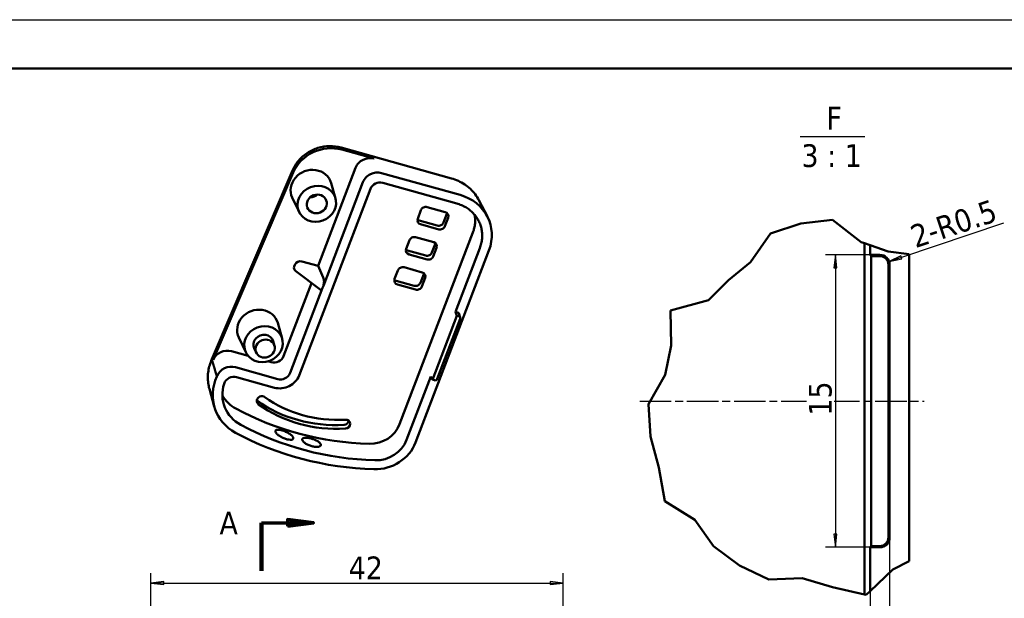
# Model space of a CAD drawing. Header units: millimetres. Extents: x -18 to 278, y -7 to 202.
# Tile 5 of 8: x 59 to 160, y 143 to 202. Entities that reach past the tile are written whole.
import ezdxf

# ---------------------------------------------------------------- set-up
doc = ezdxf.new("R2010")
doc.units = ezdxf.units.MM
doc.header["$LTSCALE"] = 0.666667
doc.linetypes.add('CHAIN', pattern=[0.3543, 0.2362, -0.0295, 0.0591, -0.0295])
for name, color, linetype, lineweight in [('1轮廓实线层', 7, 'Continuous', 50), ('2细线层', 4, 'Continuous', 25), ('剖切线 (ISO)', 7, 'CHAIN', 70), ('可见 (ISO)', 7, 'Continuous', 50), ('折线 (ISO)', 7, 'Continuous', 50), ('符号 (ISO)', 7, 'Continuous', 25)]:
    doc.layers.add(name, color=color, linetype=linetype, lineweight=lineweight)
doc.layers.add('中心线 (ISO)', color=1, linetype='Continuous', lineweight=25, true_color=0xff0000)
doc.styles.add('标签文本 (ISO)', font='tahoma.ttf')
doc.styles.add('注释文本 (ISO)', font='tahoma.ttf')
doc.dimstyles.new('默认 (GB)', dxfattribs={"dimscale": 0.666667, "dimtxt": 3.5, "dimasz": 2, "dimexe": 1.5, "dimexo": 0, "dimgap": 0.5, "dimtad": 1, "dimrnd": 1e-08, "dimdsep": 46, "dimtxsty": '注释文本 (ISO)', "dimblk": 'Filled-1', "dimcen": 0.09, "dimdle": 10, "dimclrd": 256, "dimclre": 256, "dimclrt": 256, "dimaunit": 1, "dimadec": 3, "dimazin": 2, "dimtfac": 1, "dimtmove": 0, "dimatfit": 3, "dimldrblk": 'Filled-1', "dimfxl": 1, "dimtolj": 1, "dimtzin": 0, "dimlwd": -1, "dimlwe": -1, "dimarcsym": 0})

# ---------------------------------------------------------------- blocks, each defined once
blk = doc.blocks.new('Filled-1')
at = {"color": 0}
for p, q in [((0, 0), (-1, 0.125)), ((-1, 0.125), (-1, -0.125)), ((-1, 0), (0, 0)), ((-1, -0.125), (0, 0))]:
    blk.add_line(p, q, dxfattribs=at)
at = {"color": 0, "flags": 128}
blk.add_lwpolyline([(-1, -0.125), (0, 0), (-1, 0.125), (-1, -0.125)], dxfattribs=at)
at = {"color": 0}
blk.add_solid([(-1, -0.125), (0, 0), (-1, 0.125), (-1, -0.125)], dxfattribs=at)
blk = doc.blocks.new('*D21')
at = {"layer": '2细线层'}
for p, q in [((72, 125.25), (72, 145.61)), ((114.33, 134.85), (114.33, 145.61)), ((73.34, 144.61), (112.99, 144.61))]:
    blk.add_line(p, q, dxfattribs=at)
at = {"layer": 'Defpoints', "color": 0}
for p in [(114.33, 144.61), (114.33, 134.85), (72, 125.25)]:
    blk.add_point(p, dxfattribs=at)
at = {"layer": '2细线层', "xscale": 1.333333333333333, "yscale": 1.333333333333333, "zscale": 1.333333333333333, "rotation": 180}
blk.add_blockref('Filled-1', (72, 144.61), dxfattribs=at)
at = {"layer": '2细线层', "xscale": 1.333333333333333, "yscale": 1.333333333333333, "zscale": 1.333333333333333}
blk.add_blockref('Filled-1', (114.33, 144.61), dxfattribs=at)
at = {"layer": '2细线层', "insert": (91.44, 147.33), "char_height": 2.3333, "attachment_point": 1, "style": '注释文本 (ISO)'}
blk.add_mtext('\\A1; \\fTahoma|b0|i0;\\H2.3333;42', dxfattribs=at)
blk = doc.blocks.new('*D49')
at = {"layer": '2细线层'}
blk.add_line((159.53, 181.52), (149.05, 178.02), dxfattribs=at)
at = {"layer": 'Defpoints', "color": 0}
for p in [(146.84, 177.28), (147.78, 177.6)]:
    blk.add_point(p, dxfattribs=at)
at = {"layer": '2细线层', "xscale": 1.333333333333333, "yscale": 1.333333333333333, "zscale": 1.333333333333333, "rotation": 198.4810706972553}
blk.add_blockref('Filled-1', (147.78, 177.6), dxfattribs=at)
at = {"layer": '2细线层', "insert": (149.75, 181.17), "char_height": 2.3333, "attachment_point": 1, "rotation": 18.4811, "style": '注释文本 (ISO)'}
blk.add_mtext('\\A1;\\fTahoma|b0|i0;\\H2.3333;2-R0.5', dxfattribs=at)
blk = doc.blocks.new('*D57')
at = {"layer": '2细线层'}
for p, q in [((145.84, 178.28), (141.27, 178.28)), ((142.27, 176.95), (142.27, 149.61)), ((145.84, 148.28), (141.27, 148.28))]:
    blk.add_line(p, q, dxfattribs=at)
at = {"layer": 'Defpoints', "color": 0}
for p in [(145.84, 178.28), (142.27, 148.28), (145.84, 148.28)]:
    blk.add_point(p, dxfattribs=at)
at = {"layer": '2细线层', "xscale": 1.333333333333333, "yscale": 1.333333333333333, "zscale": 1.333333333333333}
for p, rotation in [((142.27, 178.28), 90), ((142.27, 148.28), 270)]:
    blk.add_blockref('Filled-1', p, dxfattribs=dict(at, rotation=rotation))
at = {"layer": '2细线层', "insert": (139.55, 161.79), "char_height": 2.333, "attachment_point": 1, "rotation": 90, "style": '注释文本 (ISO)', "bg_fill": 3, "box_fill_scale": 1.1, "bg_fill_color": 257, "bg_fill_transparency": 0}
blk.add_mtext('\\A1;15', dxfattribs=at)
blk = doc.blocks.new('*D58')
at = {"layer": '2细线层'}
for p, q in [((147.84, 149.28), (147.84, 138.48)), ((145.84, 143.79), (145.84, 138.48)), ((144.5, 139.48), (141.21, 139.48)), ((147.84, 139.48), (145.84, 139.48)), ((149.17, 139.48), (150.5, 139.48))]:
    blk.add_line(p, q, dxfattribs=at)
at = {"layer": 'Defpoints', "color": 0}
for p in [(147.84, 149.28), (145.84, 143.79), (145.84, 139.48)]:
    blk.add_point(p, dxfattribs=at)
at = {"layer": '2细线层', "xscale": 1.333333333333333, "yscale": 1.333333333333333, "zscale": 1.333333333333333}
blk.add_blockref('Filled-1', (145.84, 139.48), dxfattribs=at)
at = {"layer": '2细线层', "xscale": 1.333333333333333, "yscale": 1.333333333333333, "zscale": 1.333333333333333, "rotation": 180}
blk.add_blockref('Filled-1', (147.84, 139.48), dxfattribs=at)
at = {"layer": '2细线层', "insert": (141.55, 142.16), "char_height": 2.333, "attachment_point": 1, "style": '注释文本 (ISO)'}
blk.add_mtext('\\A1;1', dxfattribs=at)

msp = doc.modelspace()

# ---------------------------------------------------------------- linework, layer by layer
at = {"layer": '1轮廓实线层'}
msp.add_line((273.3333, 197.417), (6.6667, 197.417), dxfattribs=at)
at = {"layer": '2细线层'}
msp.add_line((-18.3021, 202.4107), (278.3271, 202.4107), dxfattribs=at)
at = {"layer": '中心线 (ISO)', "linetype": 'CHAIN', "ltscale": 20.462885}
msp.add_line((122.2054, 163.2812), (151.3797, 163.2812), dxfattribs=at)
at = {"layer": '剖切线 (ISO)', "linetype": 'Continuous', "lineweight": 140}
msp.add_line((83.3536, 150.7791), (83.3536, 145.8517), dxfattribs=at)
at = {"layer": '剖切线 (ISO)', "linetype": 'Continuous'}
for p, q in [((83.3536, 150.7791), (86.0202, 150.7791)), ((88.6869, 150.7791), (86.0202, 151.1125)), ((86.0202, 151.1125), (86.0202, 150.4458)), ((86.0202, 150.7791), (88.6869, 150.7791)), ((86.0202, 150.4458), (88.6869, 150.7791))]:
    msp.add_line(p, q, dxfattribs=at)
at = {"layer": '剖切线 (ISO)', "linetype": 'Continuous', "flags": 128}
msp.add_lwpolyline([(86.0202, 150.4458), (88.6869, 150.7791), (86.0202, 151.1125), (86.0202, 150.4458)], dxfattribs=at)
at = {"layer": '剖切线 (ISO)'}
msp.add_solid([(86.0202, 150.4458), (88.6869, 150.7791), (86.0202, 151.1125), (86.0202, 150.4458)], dxfattribs=at)
at = {"layer": '可见 (ISO)'}
for p, q in [((102.8573, 186.1316), (91.5243, 189.2918)), ((91.6217, 189.0764), (94.9212, 188.1564)), ((89.1645, 177.145), (93.0164, 187.2189)), ((86.5438, 186.9413), (78.2676, 167.5693)), ((78.4028, 167.5086), (86.6086, 186.7161)), ((95.6825, 186.6796), (103.7489, 184.4303)), ((87.2205, 165.9018), (94.5396, 185.0437)), ((93.7777, 185.7421), (89.7098, 175.1033)), ((90.956, 184.0802), (90.5169, 185.6438)), ((95.8072, 185.6675), (103.4113, 183.5472)), ((87.2133, 182.682), (86.5197, 184.1505)), ((102.2236, 182.6655), (100.3639, 183.1841)), ((105.6839, 183.8841), (106.545, 182.2136)), ((99.7301, 182.8722), (99.3924, 181.9891)), ((102.036, 181.6022), (102.3736, 182.4853)), ((102.182, 181.2112), (102.5197, 182.0943)), ((99.5425, 181.8088), (101.4022, 181.2903)), ((99.6885, 181.4179), (101.5483, 180.8993)), ((97.5378, 160.8977), (105.0641, 180.5812)), ((101.0418, 179.5746), (99.182, 180.0932)), ((98.5483, 179.7813), (98.2106, 178.8981)), ((100.8541, 178.5113), (101.1918, 179.3944)), ((101.0002, 178.1203), (101.3378, 179.0034)), ((105.7782, 178.981), (103.2701, 172.4215)), ((145.2766, 143.4471), (145.2766, 179.4656)), ((145.8354, 179.2677), (145.8354, 178.2812)), ((98.3606, 178.7179), (100.2203, 178.1993)), ((98.5067, 178.3269), (100.3664, 177.8084)), ((106.7081, 178.7217), (99.1818, 159.0383)), ((145.8354, 178.2812), (146.8354, 178.2812)), ((145.8354, 178.2812), (145.9611, 178.1555)), ((145.9611, 148.4069), (145.9611, 178.1555)), ((145.9611, 178.1555), (146.8354, 178.1555)), ((149.8354, 178.3417), (149.8354, 146.8407)), ((86.7165, 177.0946), (86.8009, 177.3154)), ((87.518, 177.6041), (89.1645, 177.145)), ((89.1645, 177.145), (89.7002, 175.9446)), ((99.8599, 176.4837), (98.0002, 177.0023)), ((147.7096, 177.2812), (147.7096, 149.2812)), ((147.8354, 177.2812), (147.8354, 149.2812)), ((86.8811, 176.6054), (89.3688, 174.7135)), ((97.3664, 176.6903), (97.0287, 175.8072)), ((99.6723, 175.4203), (100.0099, 176.3035)), ((99.8183, 175.0294), (100.156, 175.9125)), ((85.6237, 167.8846), (88.4902, 175.3816)), ((89.6254, 174.8825), (86.2906, 166.1611)), ((89.7098, 175.1033), (89.6254, 174.8825)), ((97.1788, 175.627), (99.0385, 175.1084)), ((97.3248, 175.236), (99.1845, 174.7174)), ((100.9088, 165.4658), (103.4202, 172.0337)), ((103.2701, 172.4215), (103.5026, 172.3567)), ((103.2701, 172.4215), (103.4202, 172.0337)), ((103.4202, 172.0337), (103.6234, 171.9771)), ((103.759, 171.8462), (103.6577, 172.207)), ((85.4801, 169.6894), (85.0297, 171.2931)), ((103.7528, 171.7274), (101.3891, 165.5455)), ((81.7439, 168.2937), (81.0325, 169.7998)), ((84.6932, 168.9566), (84.5637, 169.4176)), ((80.2874, 168.3959), (81.9837, 167.9229)), ((82.8185, 168.2563), (82.614, 168.6893)), ((84.0112, 167.3576), (84.3569, 167.2612)), ((78.7831, 165.8078), (78.8049, 165.8589)), ((85.0239, 165.5377), (80.6896, 166.7463)), ((100.7375, 165.7981), (98.252, 159.2976)), ((100.7375, 165.7981), (100.9088, 165.4658)), ((80.8083, 165.7359), (84.6862, 164.6545)), ((101.1121, 165.4092), (100.9088, 165.4658)), ((78.0101, 164.5259), (78.5187, 162.7148)), ((145.8354, 148.2812), (145.9611, 148.4069)), ((146.8354, 148.2812), (145.8354, 148.2812)), ((145.8354, 148.2812), (145.8354, 143.7886)), ((146.8354, 148.4069), (145.9611, 148.4069))]:
    msp.add_line(p, q, dxfattribs=at)
for centre, radius, start, end in [((146.8354, 177.2812), 1, 0, 90), ((146.8354, 177.2812), 0.8743, 0, 90), ((146.8354, 149.2812), 1, 270, 0), ((146.8354, 149.2812), 0.8743, 270, 0)]:
    msp.add_arc(centre, radius, start, end, dxfattribs=at)
for centre, major_axis, ratio, start_param, end_param in [((90.2745, 185.5406), (3.7487, 1.3956), 0.90978306, 0.89689618, 2.42847036), ((94.4127, 186.8313), (-1.4061, -0.5275), 0.90765396, 4.03479673, 5.60681103), ((88.4666, 185.0357), (-2.0044, -0.7488), 0.90873389, 3.0654878, 6.35929016), ((95.174, 185.3546), (-1.4061, -0.5275), 0.90765396, 4.03479673, 5.60681103), ((95.4695, 184.7844), (0.9368, 0.35), 0.90873389, 0.89518629, 2.46598261), ((88.4666, 185.0357), (0.8468, 0.3163), 0.90873389, 4.28249528, 5.14228268), ((102.0539, 180.0136), (4.6871, 1.7583), 0.90765396, 5.60681103, 7.17638938), ((100.1951, 182.7425), (-0.4684, -0.175), 0.90873389, 4.03677894, 5.60757527), ((99.8574, 181.8594), (-0.4684, -0.175), 0.90873389, 5.60757527, 7.17837159), ((102.0548, 182.224), (0.4684, 0.175), 0.90873389, 5.60757527, 7.17837159), ((101.9087, 182.615), (0.4684, 0.175), 0.90873389, 5.60757527, 5.80598509), ((99.7113, 182.2504), (0.4684, 0.175), 0.90873389, 3.61879287, 4.03677894), ((101.571, 181.7318), (0.4684, 0.175), 0.90873389, 4.03677894, 5.60757527), ((101.7171, 181.3408), (0.4684, 0.175), 0.90873389, 4.03677894, 5.60757527), ((99.0132, 179.6516), (-0.4684, -0.175), 0.90873389, 4.03677894, 5.60757527), ((100.8729, 179.133), (0.4684, 0.175), 0.90873389, 5.60757527, 7.17837159), ((100.7269, 179.524), (0.4684, 0.175), 0.90873389, 5.60757527, 5.80598509), ((98.6755, 178.7685), (-0.4684, -0.175), 0.90873389, 5.60757527, 7.17837159), ((98.5295, 179.1595), (0.4684, 0.175), 0.90873389, 3.61879287, 4.03677894), ((100.3892, 178.6409), (0.4684, 0.175), 0.90873389, 4.03677894, 5.60757527), ((100.5352, 178.2499), (0.4684, 0.175), 0.90873389, 4.03677894, 5.60757527), ((87.2647, 176.9418), (-0.5724, 0.0476), 0.81214441, 6.05184167, 7.18877475), ((87.3492, 177.1625), (-0.5724, 0.0476), 0.81214441, 4.48104535, 6.05184167), ((97.8313, 176.5607), (-0.4684, -0.175), 0.90873389, 4.03677894, 5.60757527), ((89.5314, 175.503), (-0.0066, -0.5956), 0.41224287, 0.83961754, 2.41041387), ((99.6911, 176.0421), (0.4684, 0.175), 0.90873389, 5.60757527, 7.17837159), ((99.545, 176.4331), (0.4684, 0.175), 0.90873389, 5.60757527, 5.80598509), ((89.447, 175.2822), (-0.0066, -0.5956), 0.41224287, 5.98586977, 7.12280285), ((97.4937, 175.6776), (-0.4684, -0.175), 0.90873389, 5.60757527, 7.17837159), ((97.3476, 176.0686), (0.4684, 0.175), 0.90873389, 3.61879287, 4.03677894), ((99.2073, 175.55), (0.4684, 0.175), 0.90873389, 4.03677894, 5.60757527), ((99.3534, 175.159), (0.4684, 0.175), 0.90873389, 4.03677894, 5.60757527), ((82.9794, 170.6849), (-2.0044, -0.7488), 0.90873389, 3.0654878, 6.35929016), ((103.4181, 172.1359), (0.2342, 0.0875), 0.90873389, 6.20708045, 7.17837159), ((103.5496, 171.784), (0.2048, 0.0765), 0.90873389, 5.60757527, 7.17837159), ((83.5636, 169.121), (-0.9777, -0.3652), 0.90873389, 3.0654878, 6.35929016), ((79.7788, 167.0709), (1.4063, 0.5272), 0.90760272, 0.89337126, 2.42738316), ((84.6936, 168.1452), (0.9373, 0.3486), 0.90981443, 4.03879564, 5.608374), ((80.181, 165.4213), (1.4063, 0.5272), 0.90760272, 0.89337126, 2.42738316), ((83.4772, 164.1855), (-4.8474, -1.8109), 0.90873389, 5.54557114, 6.9542785), ((80.4706, 164.8527), (0.9368, 0.35), 0.90873389, 0.89518629, 2.52116926), ((85.3606, 166.4216), (0.9373, 0.3486), 0.90981443, 4.03879564, 5.608374), ((83.4772, 164.1855), (-3.9106, -1.4609), 0.90873389, 5.66276192, 6.9542785), ((101.1859, 165.6022), (-0.2048, -0.0765), 0.90873389, 0.89518629, 2.46598261), ((82.893, 165.7494), (-3.7798, -1.412), 0.90873389, 0.15088387, 0.67109319), ((83.3752, 163.3104), (-0.4684, -0.175), 0.90873389, 3.68710383, 6.82869649), ((83.2292, 163.7014), (0.4684, 0.175), 0.90873389, 3.61879287, 3.68710383), ((91.8125, 173.7029), (13.1147, 4.8994), 0.90873389, 3.68710383, 4.38645405), ((91.9586, 173.3119), (13.1147, 4.8994), 0.90873389, 3.68710383, 4.38645405), ((91.9586, 173.3119), (-12.178, -4.5494), 0.90873389, 0.54551118, 1.24486139), ((97.3614, 187.4418), (29.0725, 10.8608), 0.90873389, 3.81268585, 4.2894592), ((97.9456, 185.8779), (-29.2033, -10.9097), 0.90873389, 0.67109319, 1.14786654), ((91.8304, 161.303), (0.4684, 0.175), 0.90873389, 4.38645405, 5.80598509), ((91.9765, 160.912), (0.4684, 0.175), 0.90873389, 4.38645405, 7.5280467), ((94.7158, 161.6846), (2.843, 1.0621), 0.90873389, 4.2894592, 5.60757527), ((97.9456, 185.8779), (-30.1401, -11.2596), 0.90873389, 0.67109319, 1.14786654), ((95.3, 160.1207), (-3.9106, -1.4609), 0.90873389, 1.14786654, 2.46598261), ((95.3, 160.1207), (-2.9739, -1.111), 0.90873389, 1.14786654, 2.46598261)]:
    msp.add_ellipse(centre, major_axis=major_axis, ratio=ratio, start_param=start_param, end_param=end_param, dxfattribs=at)
for centre, major_axis in [((89.0362, 183.5108), (1.8768, 0.7011)), ((89.0362, 183.5108), (0.9744, 0.364)), ((83.5636, 169.121), (1.8735, 0.6999)), ((83.7316, 168.6714), (0.94, 0.3512))]:
    msp.add_ellipse(centre, major_axis=major_axis, ratio=0.90873389, dxfattribs=at)
for points, knots in [([(91.5243, 189.2918), (91.1438, 189.3979), (90.7442, 189.4476), (89.9426, 189.4321), (89.5407, 189.3667), (88.7694, 189.1276), (88.4002, 188.9538), (87.7269, 188.5126), (87.423, 188.2452), (86.9081, 187.6393), (86.6973, 187.3007), (86.5438, 186.9413)], [-0.76578709, -0.76578709, -0.76578709, -0.76578709, -0.45947226, -0.45947226, -0.15315742, -0.15315742, 0.15315742, 0.15315742, 0.45947226, 0.45947226, 0.76578709, 0.76578709, 0.76578709, 0.76578709]), ([(105.6839, 183.8841), (105.5723, 184.1006), (105.4417, 184.3077), (105.1465, 184.6976), (104.9818, 184.8805), (104.6227, 185.2174), (104.4283, 185.3714), (104.015, 185.6471), (103.796, 185.7688), (103.3393, 185.977), (103.1015, 186.0635), (102.8573, 186.1316)], [-0.002052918, -0.002052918, -0.002052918, -0.002052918, 0.155315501, 0.155315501, 0.312683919, 0.312683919, 0.470052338, 0.470052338, 0.627420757, 0.627420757, 0.784789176, 0.784789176, 0.784789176, 0.784789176]), ([(103.4113, 183.5472), (103.5736, 183.5019), (103.732, 183.4466), (103.8851, 183.3816), (104.0383, 183.3167), (104.1862, 183.2421), (104.3277, 183.1586), (104.3984, 183.1168), (104.4675, 183.0728), (104.5348, 183.0266), (104.6695, 182.9343), (104.7971, 182.8334), (104.9165, 182.7247), (104.9762, 182.6704), (105.0338, 182.6142), (105.0893, 182.5561), (105.2003, 182.4399), (105.3026, 182.3166), (105.3954, 182.187), (105.4418, 182.1222), (105.4858, 182.0558), (105.5274, 181.9881), (105.6104, 181.8526), (105.6836, 181.7114), (105.7462, 181.5659), (105.7775, 181.4931), (105.8062, 181.4192), (105.8322, 181.3444), (105.8842, 181.1947), (105.9254, 181.0412), (105.9554, 180.8852), (105.9705, 180.8072), (105.9827, 180.7286), (105.9922, 180.6496), (106.011, 180.4915), (106.0187, 180.3315), (106.015, 180.1711), (106.0132, 180.0909), (106.0086, 180.0106), (106.0011, 179.9304), (105.9861, 179.7699), (105.9599, 179.6096), (105.9227, 179.4509), (105.8854, 179.2922), (105.8371, 179.1352), (105.7782, 178.981)], [-7.06797448, -7.06797448, -7.06797448, -7.06797448, -6.93717629, -6.93717629, -6.93717629, -6.80637809, -6.80637809, -6.80637809, -6.74097899, -6.74097899, -6.74097899, -6.6101808, -6.6101808, -6.6101808, -6.5447817, -6.5447817, -6.5447817, -6.4139835, -6.4139835, -6.4139835, -6.34858441, -6.34858441, -6.34858441, -6.21778621, -6.21778621, -6.21778621, -6.15238711, -6.15238711, -6.15238711, -6.02158892, -6.02158892, -6.02158892, -5.95618982, -5.95618982, -5.95618982, -5.82539162, -5.82539162, -5.82539162, -5.75999252, -5.75999252, -5.75999252, -5.62919433, -5.62919433, -5.62919433, -5.49839613, -5.49839613, -5.49839613, -5.49839613]), ([(105.0641, 180.5812), (105.1209, 180.7299), (105.1676, 180.8815), (105.2035, 181.0347), (105.2395, 181.1878), (105.2648, 181.3425), (105.2792, 181.4974), (105.2864, 181.5748), (105.2909, 181.6523), (105.2926, 181.7297), (105.2962, 181.8845), (105.2888, 182.0389), (105.2706, 182.1915), (105.2628, 182.2567), (105.253, 182.3216), (105.2413, 182.3861)], [5.498396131, 5.498396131, 5.498396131, 5.498396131, 5.629194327, 5.629194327, 5.629194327, 5.759992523, 5.759992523, 5.759992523, 5.825391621, 5.825391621, 5.825391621, 5.956189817, 5.956189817, 5.956189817, 6.012110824, 6.012110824, 6.012110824, 6.012110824]), ([(78.2679, 167.5699), (78.18, 167.3774), (78.1054, 167.18), (77.9839, 166.7782), (77.9371, 166.5739), (77.8725, 166.1623), (77.8547, 165.9549), (77.8487, 165.541), (77.8604, 165.3344), (77.9133, 164.9258), (77.9545, 164.7237), (78.0101, 164.5259)], [3.07928628, 3.07928628, 3.07928628, 3.07928628, 3.211548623, 3.211548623, 3.343935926, 3.343935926, 3.47632323, 3.47632323, 3.608710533, 3.608710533, 3.741097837, 3.741097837, 3.741097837, 3.741097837]), ([(84.6862, 164.6545), (85.179, 164.5171), (85.7431, 164.5758), (86.2158, 164.8136), (86.677, 165.0456), (87.0459, 165.4451), (87.2205, 165.9018)], [-3.9266866, -3.9266866, -3.9266866, -3.9266866, -3.13200321, -3.13200321, -3.13200321, -2.35649871, -2.35649871, -2.35649871, -2.35649871]), ([(84.7921, 160.1398), (84.8086, 160.0868), (84.849, 160.022), (84.9739, 159.8845), (85.0584, 159.8119), (85.2428, 159.6798), (85.355, 159.6114), (85.5927, 159.491), (85.7183, 159.4391), (85.948, 159.363), (86.0674, 159.3338), (86.2801, 159.3049), (86.3735, 159.3052), (86.5136, 159.33), (86.5697, 159.356), (86.6311, 159.4318), (86.6364, 159.4815), (86.6028, 159.5873), (86.5617, 159.6506), (86.4347, 159.7825), (86.3487, 159.8513), (86.1616, 159.9761), (86.0479, 160.0406), (85.8084, 160.1554), (85.6825, 160.2058), (85.4531, 160.2817), (85.3344, 160.3124), (85.1239, 160.3467), (85.0321, 160.3502), (84.8948, 160.3328), (84.8401, 160.3106), (84.7805, 160.2406), (84.7756, 160.1926), (84.7921, 160.1398)], [0, 0, 0, 0, 0.07553268, 0.07553268, 0.15106537, 0.15106537, 0.22662556, 0.22662556, 0.30218574, 0.30218574, 0.3776115, 0.3776115, 0.45303726, 0.45303726, 0.52845629, 0.52845629, 0.60387531, 0.60387531, 0.67920503, 0.67920503, 0.75453475, 0.75453475, 0.82989957, 0.82989957, 0.90526439, 0.90526439, 0.9806467, 0.9806467, 1.056029, 1.056029, 1.13129381, 1.13129381, 1.20655861, 1.20655861, 1.20655861, 1.20655861]), ([(87.5495, 159.2752), (87.5664, 159.2221), (87.6079, 159.1594), (87.7368, 159.0306), (87.8242, 158.9645), (88.015, 158.8475), (88.1312, 158.7887), (88.3773, 158.6897), (88.5072, 158.6494), (88.7449, 158.5951), (88.8686, 158.5776), (89.0889, 158.5702), (89.1855, 158.5804), (89.3306, 158.6207), (89.3889, 158.6535), (89.4528, 158.7383), (89.4586, 158.7902), (89.4242, 158.8963), (89.3819, 158.9575), (89.2509, 159.0807), (89.1621, 159.1428), (88.9687, 159.2525), (88.8512, 159.3074), (88.6033, 159.4009), (88.473, 159.4397), (88.2356, 159.4938), (88.1127, 159.5129), (87.8946, 159.5257), (87.7994, 159.5194), (87.657, 159.4865), (87.6001, 159.4576), (87.5379, 159.3784), (87.5325, 159.3281), (87.5495, 159.2752)], [0, 0, 0, 0, 0.07541903, 0.07541903, 0.15083806, 0.15083806, 0.22626381, 0.22626381, 0.30168957, 0.30168957, 0.37724976, 0.37724976, 0.45280995, 0.45280995, 0.52834263, 0.52834263, 0.60387531, 0.60387531, 0.67914012, 0.67914012, 0.75440492, 0.75440492, 0.82978723, 0.82978723, 0.90516953, 0.90516953, 0.98053435, 0.98053435, 1.05589917, 1.05589917, 1.13122889, 1.13122889, 1.20655861, 1.20655861, 1.20655861, 1.20655861])]:
    msp.add_open_spline(points, degree=3, knots=knots, dxfattribs=at)
msp.add_open_spline([(78.2671, 167.5262), (78.2622, 167.5426), (78.2624, 167.557), (78.2676, 167.5693)], degree=3, dxfattribs=at)
msp.add_rational_spline([(78.2671, 167.5262), (78.5231, 166.6737), (78.7831, 165.8078)], [1.00000000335, 1.00000000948, 1.00000000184], degree=2, dxfattribs=at)
at = {"layer": '折线 (ISO)'}
for p, q in [((135.608, 180.4807), (138.7186, 181.5005)), ((138.7186, 181.5005), (141.9903, 181.8615)), ((141.9903, 181.8615), (144.9253, 179.5901)), ((133.5729, 177.5247), (135.608, 180.4807)), ((144.9253, 179.5901), (145.2766, 179.4656)), ((145.2766, 179.4656), (145.8354, 179.2677)), ((145.8354, 179.2677), (147.6918, 178.61)), ((147.6918, 178.61), (149.8354, 178.3417)), ((131.3132, 175.6697), (133.5729, 177.5247)), ((129.2474, 173.6379), (131.3132, 175.6697)), ((125.3435, 172.5563), (129.2474, 173.6379)), ((125.4055, 168.9817), (125.3435, 172.5563)), ((124.789, 165.9783), (125.4055, 168.9817)), ((123.0911, 162.9453), (124.789, 165.9783)), ((123.3044, 159.6504), (123.0911, 162.9453)), ((124.1555, 156.4539), (123.3044, 159.6504)), ((124.7512, 152.9923), (124.1555, 156.4539)), ((127.8494, 151.0796), (124.7512, 152.9923)), ((129.776, 148.3887), (127.8494, 151.0796)), ((132.4434, 146.4095), (129.776, 148.3887)), ((149.8354, 146.8407), (148.1646, 145.9817)), ((135.452, 144.9814), (132.4434, 146.4095)), ((148.1646, 145.9817), (145.8354, 143.7886)), ((138.8481, 145.1246), (135.452, 144.9814)), ((141.9903, 144.1892), (138.8481, 145.1246)), ((145.2766, 143.4471), (141.9903, 144.1892)), ((145.8354, 143.7886), (145.4347, 143.4114)), ((145.4347, 143.4114), (145.2766, 143.4471))]:
    msp.add_line(p, q, dxfattribs=at)
at = {"layer": '符号 (ISO)'}
msp.add_line((138.6411, 190.412), (145.2819, 190.412), dxfattribs=at)

# ---------------------------------------------------------------- texts
at = {"layer": '剖切线 (ISO)', "insert": (79.0501, 149.6125), "char_height": 2.3333, "attachment_point": 7, "style": '标签文本 (ISO)'}
msp.add_mtext('A', dxfattribs=at)
at = {"layer": '符号 (ISO)', "attachment_point": 7, "style": '标签文本 (ISO)'}
for s, insert, char_height in [('F', (141.3581, 191.1417), 2.3333), ('3 : 1', (138.7905, 187.2507), 2.33333)]:
    msp.add_mtext(s, dxfattribs=dict(at, insert=insert, char_height=char_height))

# ---------------------------------------------------------------- dimensions: what is measured, and where the dimension line sits
at = {"layer": '2细线层'}
dim = msp.add_radius_dim(center=(146.8354, 177.2812), mpoint=(147.7838, 177.5982), text='\\fTahoma|b0|i0;\\H2.3333;2-<>', dimstyle='默认 (GB)', override={"dimgap": 0.5, "dimdec": 2, "dimlfac": 0.5, "dimcen": 0, "dimtol": 0, "dimlim": 0, "dimtp": 0, "dimtm": 0, "dimtdec": 2, "dimtofl": 0}, dxfattribs=at)
dim.commit()
dim.dimension.update_dxf_attribs({"geometry": '*D49', "text_midpoint": (154.4381, 179.8222), "dimtype": 164})
dim = msp.add_linear_dim(base=(114.3273, 144.6125), p1=(72.0043, 125.2504), p2=(114.3273, 134.8524), angle=180, text=' \\fTahoma|b0|i0;\\H2.3333;42', dimstyle='默认 (GB)', override={"dimgap": 0.5, "dimdec": 2, "dimtol": 0, "dimlim": 0, "dimtp": 0, "dimtm": 0, "dimtdec": 2, "dimtofl": 0, "dimatfit": 1}, dxfattribs=at)
dim.commit()
dim.dimension.update_dxf_attribs({"geometry": '*D21', "text_midpoint": (93.6262, 144.6125), "dimtype": 160})

# ---------------------------------------------------------------- next in the draw order: dimensions: what is measured, and where the dimension line sits
dim = msp.add_linear_dim(base=(142.2705, 148.2812), p1=(145.8354, 178.2812), p2=(145.8354, 148.2812), angle=90, dimstyle='默认 (GB)', override={"dimgap": 0.5, "dimdec": 2, "dimlfac": 0.5, "dimtol": 0, "dimlim": 0, "dimtp": 0, "dimtm": 0, "dimtdec": 2, "dimtofl": 0, "dimatfit": 1, "dimtfill": 1}, dxfattribs=at)
dim.commit()
dim.dimension.update_dxf_attribs({"geometry": '*D57', "text_midpoint": (142.2705, 163.2812), "dimtype": 160})

# ---------------------------------------------------------------- next in the draw order: dimensions: what is measured, and where the dimension line sits
dim = msp.add_linear_dim(base=(145.8354, 139.484), p1=(147.8354, 149.2812), p2=(145.8354, 143.7886), angle=180, dimstyle='默认 (GB)', override={"dimgap": 0.5, "dimdec": 2, "dimlfac": 0.5, "dimtol": 0, "dimlim": 0, "dimtp": 0, "dimtm": 0, "dimtdec": 2, "dimtofl": 1, "dimatfit": 1}, dxfattribs=at)
dim.commit()
dim.dimension.update_dxf_attribs({"geometry": '*D58', "text_midpoint": (142.1153, 139.484), "dimtype": 160})

doc.saveas('drawing.dxf')
